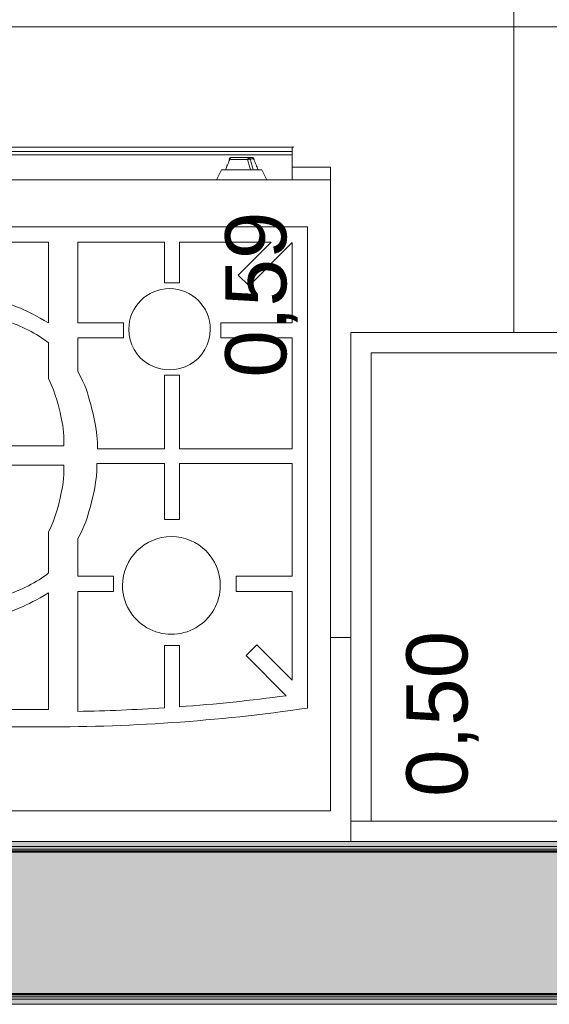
# Model space of a CAD drawing. Header units: metres. Extents: x -14 to 13.9, y -18.2 to 7.6.
# Tile 176 of 195: x -5.539 to -5.019, y -18.235 to -17.268. Entities that reach past the tile are written whole.
import ezdxf

# ---------------------------------------------------------------- set-up
doc = ezdxf.new("R2010")
doc.units = ezdxf.units.M
for name, color, linetype, lineweight in [('A-FLOR-PATT', 7, 'Continuous', 5), ('A-WALL', 7, 'Continuous', 5), ('A-WALL-PATT', 7, 'Continuous', 50), ('G-ANNO-TEXT', 7, 'Continuous', 9), ('G-IMPT', 7, 'Continuous', 5), ('I-WALL', 7, 'Continuous', 5), ('Q-CASE', 7, 'Continuous', 5), ('Q-SPCQ', 7, 'Continuous', 5)]:
    doc.layers.add(name, color=color, linetype=linetype, lineweight=lineweight)
doc.styles.add('Arial', font='arial.ttf', dxfattribs={"height": 0.06})

# ---------------------------------------------------------------- blocks, each defined once
blk = doc.blocks.new('Tampo de Bancada com Cuba - Granilite 50cm-2857465-TERREO HUMANIZADO')
at = {"layer": 'Q-CASE', "color": 253, "true_color": 0xaaaaaa}
for p, q in [((-0.00046, 0), (-0.00046, -0.02)), ((-1.20046, -0.02), (-0.00046, -0.02)), ((-0.02046, -0.02), (-0.02046, -0.48)), ((-0.00046, -0.5), (-0.00046, -0.02)), ((-0.02046, -0.48), (-1.18046, -0.48)), ((-1.20046, -0.5), (-0.00046, -0.5))]:
    blk.add_line(p, q, dxfattribs=at)
blk = doc.blocks.new('Fogão - fogao_industrial_dwg_manipulo-2252394-TERREO HUMANIZADO')
at = {"layer": 'G-IMPT', "color": 253, "true_color": 0xaaaaaa}
for p, q in [((-0.31258, -0.32), (-0.3175, -0.31)), ((-0.26826, -0.31), (-0.27318, -0.32)), ((-0.31258, -0.32), (-0.30953, -0.32)), ((-0.30899, -0.32), (-0.30421, -0.32)), ((-0.30352, -0.32), (-0.3044, -0.32)), ((-0.27318, -0.32), (-0.30275, -0.32)), ((-0.30116, -0.33088), (-0.30458, -0.33088)), ((-0.30312, -0.332), (-0.30012, -0.332)), ((-0.30312, -0.332), (-0.30012, -0.332)), ((-0.30065, -0.33017), (-0.30136, -0.33017)), ((-0.28264, -0.332), (-0.30012, -0.332)), ((-0.28264, -0.332), (-0.30012, -0.332)), ((-0.29872, -0.33017), (-0.2996, -0.33017)), ((-0.29872, -0.33017), (-0.28123, -0.33017)), ((-0.28069, -0.32967), (-0.28117, -0.33088))]:
    blk.add_line(p, q, dxfattribs=at)
at = {"layer": 'G-IMPT', "color": 253, "true_color": 0xaaaaaa, "flags": 128}
for points in [[(-0.30899, -0.32), (-0.3085, -0.32121), (-0.30801, -0.32242), (-0.30752, -0.32363), (-0.30703, -0.32484), (-0.30654, -0.32605), (-0.30605, -0.32726), (-0.30556, -0.32846), (-0.30507, -0.32967), (-0.30458, -0.33088)], [(-0.30116, -0.33088), (-0.3015, -0.32967), (-0.30184, -0.32846), (-0.30218, -0.32726), (-0.30252, -0.32605), (-0.30286, -0.32484), (-0.3032, -0.32363), (-0.30353, -0.32242), (-0.30387, -0.32121), (-0.30421, -0.32)], [(-0.30157, -0.32), (-0.30126, -0.32113), (-0.30094, -0.32226), (-0.30062, -0.32339), (-0.3003, -0.32452), (-0.29999, -0.32565), (-0.29967, -0.32678), (-0.29935, -0.32791), (-0.29903, -0.32904), (-0.29872, -0.33017)], [(-0.28123, -0.33017), (-0.28077, -0.32904), (-0.28032, -0.32791), (-0.27986, -0.32678), (-0.2794, -0.32565), (-0.27894, -0.32452), (-0.27849, -0.32339), (-0.27803, -0.32226), (-0.27757, -0.32113), (-0.27711, -0.32)], [(-0.27798, -0.32298), (-0.27824, -0.32363), (-0.27873, -0.32484)], [(-0.30312, -0.332), (-0.30323, -0.332), (-0.30334, -0.33199), (-0.30346, -0.33197), (-0.30356, -0.33195), (-0.30367, -0.33192), (-0.30377, -0.33189), (-0.30387, -0.33185), (-0.30397, -0.33181), (-0.30406, -0.33177), (-0.30415, -0.33172), (-0.30423, -0.33166), (-0.3043, -0.33161), (-0.30438, -0.33155), (-0.30445, -0.3315), (-0.30451, -0.33144), (-0.30457, -0.33138), (-0.30462, -0.33132), (-0.30468, -0.33126), (-0.30472, -0.33119), (-0.30477, -0.33113), (-0.30481, -0.33107), (-0.30485, -0.33101), (-0.30488, -0.33095), (-0.30491, -0.33089), (-0.30494, -0.33083), (-0.30497, -0.33077), (-0.30498, -0.33073)], [(-0.30012, -0.332), (-0.30053, -0.332), (-0.30092, -0.332), (-0.3013, -0.332), (-0.30166, -0.332), (-0.30201, -0.332), (-0.30235, -0.332), (-0.30267, -0.332), (-0.30298, -0.332), (-0.30312, -0.332)], [(-0.28484, -0.332), (-0.28446, -0.332), (-0.2841, -0.332), (-0.28374, -0.332), (-0.28341, -0.332), (-0.28309, -0.332), (-0.28278, -0.332), (-0.28264, -0.332)], [(-0.28078, -0.33073), (-0.2808, -0.33079), (-0.28083, -0.33085), (-0.28086, -0.33091), (-0.28089, -0.33097), (-0.28093, -0.33103), (-0.28096, -0.33109), (-0.28101, -0.33115), (-0.28105, -0.33122), (-0.2811, -0.33128), (-0.28115, -0.33134), (-0.28121, -0.3314), (-0.28127, -0.33146), (-0.28134, -0.33152), (-0.28141, -0.33157), (-0.28148, -0.33163), (-0.28156, -0.33168), (-0.28164, -0.33173), (-0.28173, -0.33178), (-0.28182, -0.33183), (-0.28192, -0.33187), (-0.28202, -0.3319), (-0.28213, -0.33193), (-0.28223, -0.33196), (-0.28234, -0.33198), (-0.28245, -0.33199), (-0.28257, -0.332), (-0.28264, -0.332)]]:
    blk.add_lwpolyline(points, dxfattribs=at)
at = {"layer": 'G-IMPT', "color": 253, "true_color": 0xaaaaaa}
for centre, ratio, start_param, end_param in [((-0.30312, -0.33), 0.816322, 2.02838, 3.141593), ((-0.30312, -0.33), 0.707107, 2.062674, 2.399828), ((-0.30012, -0.33), 0.577597, 2.02838, 3.141593), ((-0.30012, -0.33), 0.707107, 3.141593, 4.625123), ((-0.28264, -0.33), 0.707107, 3.141593, 4.625123), ((-0.28264, -0.33), 0.816322, 3.141593, 4.254805)]:
    blk.add_ellipse(centre, major_axis=(0, 0.002), ratio=ratio, start_param=start_param, end_param=end_param, dxfattribs=at)
for points in [[(-0.30931, -0.32), (-0.3093, -0.32), (-0.30919, -0.32), (-0.30899, -0.32)], [(-0.30421, -0.32), (-0.30371, -0.32), (-0.30324, -0.32), (-0.3028, -0.32)], [(-0.30116, -0.33088), (-0.30091, -0.33088), (-0.30033, -0.33082), (-0.29943, -0.33056), (-0.29892, -0.33031), (-0.29872, -0.33017)], [(-0.28123, -0.33017), (-0.28104, -0.33031), (-0.28077, -0.33056), (-0.28075, -0.33082), (-0.281, -0.33088), (-0.28117, -0.33088)]]:
    blk.add_open_spline(points, degree=3, dxfattribs=at)
blk = doc.blocks.new('Fogão - Fogão 5 bocas-2252483-TERREO HUMANIZADO')
at = {"layer": 'Q-SPCQ', "color": 253, "true_color": 0xaaaaaa}
for p, q in [((0.38, 0.31), (-0.38, 0.31)), ((-0.38, 0.31), (-0.38, -0.31)), ((0.11427, 0.22729), (-0.09073, 0.22729)), ((-0.35759, 0.20896), (-0.35759, -0.26395)), ((-0.23199, 0.20767), (-0.23199, 0.14738)), ((-0.21699, 0.14738), (-0.21699, 0.20871)), ((-0.13199, 0.21213), (-0.13199, 0.09441)), ((-0.10333, 0.21031), (-0.00333, 0.21031)), ((-0.10333, 0.09584), (-0.10333, 0.21031)), ((-0.29722, 0.1573), (-0.33668, 0.19676)), ((-0.34259, 0.09441), (-0.34259, 0.18146)), ((-0.34259, 0.18146), (-0.30783, 0.14669)), ((-0.30783, 0.14669), (-0.29722, 0.1573)), ((-0.23199, 0.14738), (-0.21699, 0.14738)), ((-0.28759, 0.09441), (-0.34259, 0.09441)), ((-0.28759, 0.07941), (-0.28759, 0.09441)), ((-0.13199, 0.09441), (-0.16699, 0.09441)), ((-0.16699, 0.09441), (-0.16699, 0.07941)), ((-0.34259, -0.03144), (-0.34259, 0.07941)), ((-0.34259, 0.07941), (-0.28759, 0.07941)), ((-0.16699, 0.07941), (-0.13199, 0.07941)), ((-0.13199, 0.07941), (-0.13199, 0.04238)), ((-0.10333, 0.03618), (-0.10333, 0.07618)), ((-0.21699, 0.02356), (-0.23199, 0.02356)), ((-0.23199, 0.02356), (-0.23199, -0.03144)), ((-0.21699, -0.03144), (-0.21699, 0.02356)), ((-0.23199, -0.03144), (-0.34259, -0.03144)), ((-0.15081, -0.03144), (-0.21699, -0.03144)), ((-0.06333, -0.02983), (-0.11834, -0.02983)), ((-0.34259, -0.15477), (-0.34259, -0.04572)), ((-0.34259, -0.04572), (-0.23199, -0.04572)), ((-0.23199, -0.04572), (-0.23199, -0.11808)), ((-0.21699, -0.11808), (-0.21699, -0.04572)), ((-0.21699, -0.04572), (-0.15135, -0.04572)), ((-0.11834, -0.04889), (-0.06333, -0.04889)), ((-0.10333, -0.14991), (-0.10333, -0.11491)), ((-0.23199, -0.11808), (-0.21699, -0.11808)), ((-0.13199, -0.12167), (-0.13199, -0.15477)), ((-0.27259, -0.15477), (-0.34259, -0.15477)), ((-0.27259, -0.16977), (-0.27259, -0.15477)), ((-0.13199, -0.15477), (-0.17699, -0.15477)), ((-0.17699, -0.15477), (-0.17699, -0.16977)), ((-0.34259, -0.2484), (-0.34259, -0.16977)), ((-0.34259, -0.16977), (-0.27259, -0.16977)), ((-0.17699, -0.16977), (-0.13199, -0.16977)), ((-0.13199, -0.16977), (-0.13199, -0.24395)), ((-0.10333, -0.24895), (-0.10333, -0.16956)), ((-0.30014, -0.20595), (-0.34259, -0.2484)), ((-0.28953, -0.21656), (-0.30014, -0.20595)), ((-0.21699, -0.20895), (-0.23199, -0.20895)), ((-0.23199, -0.20895), (-0.23199, -0.24895)), ((-0.21699, -0.24895), (-0.21699, -0.20895)), ((-0.32193, -0.24895), (-0.28953, -0.21656)), ((-0.23199, -0.24895), (-0.32193, -0.24895)), ((-0.13199, -0.24895), (-0.21699, -0.24895)), ((-0.13199, -0.24395), (-0.13199, -0.24895)), ((-0.00333, -0.24895), (-0.10333, -0.24895)), ((-0.35759, -0.26395), (0.36673, -0.26395)), ((-0.38, -0.31), (0.38, -0.31)), ((-0.38, -0.3225), (-0.38, -0.31)), ((-0.34259, -0.33454), (-0.34259, -0.31)), ((-0.34259, -0.3225), (-0.38, -0.3225)), ((-0.34259, -0.33454), (-0.34259, -0.33808)), ((0.33774, -0.33454), (-0.34259, -0.33454)), ((-0.34259, -0.33808), (-0.34259, -0.34211)), ((-0.34259, -0.33808), (0.33774, -0.33808)), ((-0.34259, -0.33808), (0.33774, -0.33808)), ((-0.34422, -0.34211), (0.33774, -0.34211)), ((-0.34422, -0.34211), (0.33774, -0.34211)), ((-0.34259, -0.34211), (0.33774, -0.34211))]:
    blk.add_line(p, q, dxfattribs=at)
for centre, radius, start, end in [((-0.10473, -1.52101), 1.74836, 89.541, 98.31571), ((-0.10473, -1.52101), 1.73336, 94.21014, 97.68991), ((-0.10473, -1.52101), 1.73336, 90.90091, 93.71313), ((-0.22394, 0.0884), 0.048, 360, 180), ((-0.22394, 0.0884), 0.048, 180, 360), ((-0.22207, -0.16328), 0.04, 360, 180), ((-0.22207, -0.16328), 0.04, 180, 360)]:
    blk.add_arc(centre, radius, start, end, dxfattribs=at)
for points, knots in [([(-0.00333, 0.12531), (-0.02826, 0.12531), (-0.05798, 0.11735), (-0.07985, 0.10939), (-0.10333, 0.09584)], [0, 0, 0, 0, 0.0863639, 0.1751126, 0.1751126, 0.1751126, 0.1751126]), ([(-0.10333, 0.07618), (-0.0918, 0.0854), (-0.05792, 0.1012), (-0.02907, 0.10893), (-0.00333, 0.11118)], [0, 0, 0, 0, 0.0896924, 0.1914993, 0.1914993, 0.1914993, 0.1914993]), ([(-0.13199, 0.04238), (-0.13926, 0.02978), (-0.14393, 0.01235), (-0.15081, -0.01331), (-0.15081, -0.03144)], [0, 0, 0, 0, 0.0647009, 0.1333144, 0.1333144, 0.1333144, 0.1333144]), ([(-0.11834, -0.02983), (-0.11834, -0.01556), (-0.1161, -0.00286), (-0.11076, 0.02025), (-0.10333, 0.03618)], [0, 0, 0, 0, 0.0556438, 0.1149133, 0.1149133, 0.1149133, 0.1149133]), ([(-0.15135, -0.04572), (-0.15135, -0.06436), (-0.14428, -0.09076), (-0.13947, -0.1087), (-0.13199, -0.12167)], [0, 0, 0, 0, 0.0686135, 0.1333144, 0.1333144, 0.1333144, 0.1333144]), ([(-0.10333, -0.11491), (-0.11076, -0.09897), (-0.1161, -0.07586), (-0.11834, -0.06316), (-0.11834, -0.04889)], [0, 0, 0, 0, 0.0592694, 0.1149133, 0.1149133, 0.1149133, 0.1149133]), ([(-0.00333, -0.18491), (-0.02907, -0.18265), (-0.05792, -0.17492), (-0.0918, -0.15912), (-0.10333, -0.14991)], [0, 0, 0, 0, 0.1018069, 0.1914993, 0.1914993, 0.1914993, 0.1914993]), ([(-0.10333, -0.16956), (-0.07985, -0.18311), (-0.05798, -0.19107), (-0.02826, -0.19904), (-0.00333, -0.19904)], [0, 0, 0, 0, 0.0887487, 0.1751126, 0.1751126, 0.1751126, 0.1751126])]:
    blk.add_open_spline(points, degree=3, knots=knots, dxfattribs=at)
blk.add_blockref('Fogão - fogao_industrial_dwg_manipulo-2252394-TERREO HUMANIZADO', (0, 0))

msp = doc.modelspace()

# ---------------------------------------------------------------- hatches: boundary and pattern name
at = {"layer": 'A-FLOR-PATT', "true_color": 0x808080}
h = msp.add_hatch(dxfattribs=at)
h.set_pattern_fill('FP_4', color=8, style=0, pattern_type=2)
h.set_pattern_definition([(0, (-2.654, -16.075), (0, 0.6), []), (90, (-2.654, -16.075), (-0.6, 4e-17), [])])
h.paths.add_polyline_path([(0.34641, -18.07504), (0.34641, -15.47504), (-1.02859, -15.47504), (-1.02859, -15.48504), (-1.22859, -15.48504), (-1.22859, -15.6374), (-2.02859, -15.6374), (-2.02859, -15.48504), (-2.22859, -15.48504), (-2.22859, -15.47504), (-3.38369, -15.47504), (-3.38335, -15.23504), (-3.37402, -14.39504), (-3.38369, -14.39504), (-3.38369, -14.27504), (-4.98359, -14.27504), (-4.98359, -14.39504), (-5.11359, -14.39504), (-5.11359, -14.37504), (-5.14359, -14.37504), (-5.14359, -11.39504), (-5.64369, -11.39504), (-5.64369, -12.29504), (-7.54369, -12.29504), (-7.54369, -12.89504), (-5.64369, -12.89504), (-5.64369, -13.79504), (-7.54369, -13.79504), (-7.54369, -13.90504), (-7.09169, -13.90504), (-7.09169, -13.91754), (-7.07369, -13.91754), (-7.07369, -14.55004), (-7.03235, -14.55004), (-7.03076, -14.54797), (-7.02869, -14.54638), (-7.02628, -14.54538), (-7.02369, -14.54504), (-7.0211, -14.54538), (-7.01869, -14.54638), (-7.01662, -14.54797), (-7.01503, -14.55004), (-7.01403, -14.55245), (-7.01369, -14.55504), (-7.01403, -14.55763), (-7.01503, -14.56004), (-7.01662, -14.56211), (-7.01869, -14.5637), (-7.0211, -14.5647), (-7.02369, -14.56504), (-7.02628, -14.5647), (-7.02869, -14.5637), (-7.03076, -14.56211), (-7.03235, -14.56004), (-7.07369, -14.56004), (-7.07369, -14.66004), (-7.03235, -14.66004), (-7.03076, -14.65797), (-7.02869, -14.65638), (-7.02628, -14.65538), (-7.02369, -14.65504), (-7.0211, -14.65538), (-7.01869, -14.65638), (-7.01662, -14.65797), (-7.01503, -14.66004), (-7.01403, -14.66245), (-7.01369, -14.66504), (-7.01403, -14.66763), (-7.01503, -14.67004), (-7.01662, -14.67211), (-7.01869, -14.6737), (-7.0211, -14.6747), (-7.02369, -14.67504), (-7.02628, -14.6747), (-7.02869, -14.6737), (-7.03076, -14.67211), (-7.03235, -14.67004), (-7.07369, -14.67004), (-7.07369, -15.30254), (-7.09169, -15.30254), (-7.09169, -15.31504), (-5.14359, -15.31504), (-5.14359, -15.25504), (-5.10433, -15.25504), (-5.10433, -15.23504), (-4.98359, -15.23504), (-4.98359, -15.47504), (-6.01359, -15.47504), (-6.01359, -18.07504), (-5.21359, -18.07504), (-5.21359, -17.57504), (-4.01359, -17.57504), (-4.01359, -18.07504), (-3.21369, -18.07504), (-3.21369, -17.27504), (-3.23369, -17.27504), (-3.23369, -16.40501), (-2.86369, -16.40501), (-2.86369, -16.43894), (-2.80089, -16.42837), (-2.70004, -16.42289), (-2.59696, -16.42949), (-2.50941, -16.44483), (-2.50777, -16.44267), (-2.50482, -16.44021), (-2.50156, -16.43872), (-2.50011, -16.43824), (-2.49557, -16.43824), (-2.49097, -16.43993), (-2.48848, -16.4418), (-2.48651, -16.44405), (-2.48486, -16.44727), (-2.48409, -16.45081), (-2.48426, -16.45443), (-2.4865, -16.46703), (-2.49179, -16.52242), (-2.49256, -16.52469), (-2.4987, -16.531), (-2.50463, -16.53111), (-2.51369, -16.52754), (-2.51369, -16.57504), (-2.29369, -16.57504), (-2.29369, -16.52754), (-2.2951, -16.52787), (-2.3035, -16.53102), (-2.30987, -16.5299), (-2.31482, -16.52501), (-2.31675, -16.51438), (-2.32213, -16.45757), (-2.32277, -16.45578), (-2.32334, -16.4532), (-2.32286, -16.44852), (-2.32121, -16.44468), (-2.31857, -16.44153), (-2.31638, -16.43994), (-2.31369, -16.43869), (-2.31055, -16.43803), (-2.30534, -16.43885), (-2.30194, -16.44057), (-2.29944, -16.4428), (-2.29685, -16.44483), (-2.20089, -16.42837), (-2.09942, -16.42292), (-1.99696, -16.42949), (-1.90941, -16.44483), (-1.90777, -16.44267), (-1.90482, -16.44021), (-1.90156, -16.43872), (-1.90011, -16.43824), (-1.89557, -16.43824), (-1.89097, -16.43993), (-1.88848, -16.4418), (-1.88651, -16.44405), (-1.88486, -16.44727), (-1.88409, -16.45081), (-1.88426, -16.45443), (-1.8865, -16.46703), (-1.89179, -16.52242), (-1.89256, -16.52469), (-1.8987, -16.531), (-1.90463, -16.53111), (-1.91369, -16.52754), (-1.91369, -16.57504), (-1.80369, -16.57504), (-1.79075, -16.57675), (-1.77869, -16.58174), (-1.76833, -16.58969), (-1.76039, -16.60004), (-1.75539, -16.6121), (-1.75369, -16.62504), (-1.7541, -17.42816), (-1.75539, -17.43798), (-1.76039, -17.45004), (-1.76833, -17.4604), (-1.77869, -17.46834), (-1.79075, -17.47334), (-1.80369, -17.47504), (-1.91369, -17.47504), (-1.91369, -17.52454), (-1.91269, -17.52438), (-1.90388, -17.52099), (-1.89864, -17.52115), (-1.89255, -17.5274), (-1.89103, -17.53363), (-1.88476, -17.59534), (-1.88406, -17.60064), (-1.88448, -17.6036), (-1.8857, -17.60674), (-1.88877, -17.61056), (-1.89097, -17.61215), (-1.89368, -17.6134), (-1.89663, -17.61406), (-1.90156, -17.61337), (-1.9051, -17.6117), (-1.90793, -17.60923), (-1.90956, -17.60708), (-2.00649, -17.62371), (-2.10733, -17.6292), (-2.21042, -17.62259), (-2.29792, -17.60726), (-2.29944, -17.60929), (-2.30255, -17.61191), (-2.30581, -17.61339), (-2.30833, -17.61392), (-2.31272, -17.61362), (-2.31532, -17.61271), (-2.3189, -17.61025), (-2.32121, -17.60741), (-2.32256, -17.60452), (-2.32327, -17.60064), (-2.32307, -17.59766), (-2.32087, -17.58505), (-2.31565, -17.53076), (-2.31431, -17.52631), (-2.30937, -17.52172), (-2.30274, -17.52097), (-2.29369, -17.52454), (-2.29369, -17.47504), (-2.51369, -17.47504), (-2.51369, -17.52454), (-2.51269, -17.52438), (-2.50388, -17.52099), (-2.49864, -17.52115), (-2.49255, -17.5274), (-2.49103, -17.53363), (-2.48476, -17.59534), (-2.48406, -17.60064), (-2.48448, -17.6036), (-2.4857, -17.60674), (-2.48877, -17.61056), (-2.49097, -17.61215), (-2.49368, -17.6134), (-2.49663, -17.61406), (-2.50156, -17.61337), (-2.5051, -17.6117), (-2.50793, -17.60923), (-2.51031, -17.60722), (-2.60649, -17.62371), (-2.70733, -17.6292), (-2.81042, -17.62259), (-2.86369, -17.61336), (-2.86369, -18.07504), (0.33956, -18.07504)])
h.paths.add_polyline_path([(-3.28342, -18.04507), (-3.94386, -18.04504), (-3.94374, -17.43349), (-3.28342, -17.43349), (-3.28342, -18.04504)])
h.paths.add_polyline_path([(-1.20759, -18.04504), (-1.20759, -17.23224), (-1.10599, -17.23224), (-1.10599, -17.18144), (0.21481, -17.18144), (0.21481, -17.23224), (0.31641, -17.23224), (0.31641, -18.04504), (-1.10599, -18.04504)])
h.paths.add_polyline_path([(-5.63234, -18.04503), (-5.99359, -18.04503), (-5.99359, -17.41254), (-5.95133, -17.41254), (-5.95133, -17.39295), (-5.27099, -17.39295), (-5.27099, -17.41254), (-5.23359, -17.41254), (-5.23359, -18.04503), (-5.62199, -18.04503)])
h.paths.add_polyline_path([(-4.61359, -17.79551), (-4.60841, -17.79483), (-4.60359, -17.79283), (-4.59945, -17.78965), (-4.59627, -17.78551), (-4.59427, -17.78069), (-4.59359, -17.77551), (-4.59427, -17.77034), (-4.59627, -17.76551), (-4.59945, -17.76137), (-4.60359, -17.75819), (-4.60841, -17.75619), (-4.61359, -17.75551), (-4.61876, -17.75619), (-4.62359, -17.75819), (-4.62773, -17.76137), (-4.63091, -17.76551), (-4.63291, -17.77034), (-4.63359, -17.77551), (-4.63291, -17.78069), (-4.63091, -17.78551), (-4.62773, -17.78965), (-4.62359, -17.79283), (-4.61876, -17.79483)])
h.paths.add_polyline_path([(-2.10369, -17.58801), (-2.00649, -17.58224), (-1.91328, -17.56539), (-1.91592, -17.53954), (-2.2919, -17.5398), (-2.29414, -17.56591), (-2.19959, -17.58247), (-2.18975, -17.58304)])
h.paths.add_polyline_path([(-2.70369, -17.58801), (-2.60649, -17.58224), (-2.51328, -17.56539), (-2.51592, -17.53954), (-2.86369, -17.53954), (-2.86369, -17.57124), (-2.79959, -17.58247), (-2.73174, -17.58639)])
h.paths.add_polyline_path([(-1.91592, -17.53492), (-1.91592, -17.53246), (-1.91599, -17.53363)])
h.paths.add_polyline_path([(-2.51592, -17.53492), (-2.51592, -17.53246), (-2.51599, -17.53363)])
h.paths.add_polyline_path([(-3.63507, -17.4188), (-3.94374, -17.4188), (-3.94374, -17.38058), (-3.90247, -17.38058), (-3.9005, -17.35328), (-3.8929, -17.34574), (-3.88423, -17.3458), (-3.87613, -17.35385), (-3.87476, -17.38058), (-3.28342, -17.38058), (-3.28342, -17.4188)])
h.paths.add_polyline_path([(-2.51608, -16.52013), (-2.51567, -16.51866), (-2.51601, -16.5188)])
h.paths.add_polyline_path([(-1.91608, -16.52013), (-1.91567, -16.51866), (-1.91601, -16.5188)])
h.paths.add_polyline_path([(-2.18975, -16.51254), (-1.91539, -16.51228), (-1.91432, -16.49843), (-1.91323, -16.48617), (-2.00908, -16.46954), (-2.10369, -16.46407), (-2.20089, -16.46984), (-2.29414, -16.48619), (-2.29146, -16.51254), (-2.19959, -16.51254)])
h.paths.add_polyline_path([(-2.79959, -16.51254), (-2.51539, -16.51228), (-2.51432, -16.49843), (-2.51323, -16.48617), (-2.60778, -16.46962), (-2.70369, -16.46407), (-2.80089, -16.46984), (-2.86369, -16.48084), (-2.86369, -16.51254), (-2.80089, -16.51254)])
h.paths.add_polyline_path([(-2.46125, -15.31504), (-2.23359, -15.31504), (-2.23359, -14.86304), (-2.22109, -14.86304), (-2.22109, -14.84504), (-1.58859, -14.84504), (-1.58859, -14.8037), (-1.59066, -14.80211), (-1.59225, -14.80004), (-1.59325, -14.79763), (-1.59359, -14.79504), (-1.59325, -14.79245), (-1.59225, -14.79004), (-1.59066, -14.78797), (-1.58859, -14.78638), (-1.58618, -14.78538), (-1.58359, -14.78504), (-1.581, -14.78538), (-1.57859, -14.78638), (-1.57652, -14.78797), (-1.57493, -14.79004), (-1.57393, -14.79245), (-1.57359, -14.79504), (-1.57393, -14.79763), (-1.57493, -14.80004), (-1.57652, -14.80211), (-1.57859, -14.8037), (-1.57859, -14.84504), (-1.47859, -14.84504), (-1.47859, -14.8037), (-1.48066, -14.80211), (-1.48225, -14.80004), (-1.48325, -14.79763), (-1.48359, -14.79504), (-1.48325, -14.79245), (-1.48225, -14.79004), (-1.48066, -14.78797), (-1.47859, -14.78638), (-1.47618, -14.78538), (-1.47359, -14.78504), (-1.471, -14.78538), (-1.46709, -14.78753), (-1.46652, -14.78797), (-1.46493, -14.79004), (-1.46393, -14.79245), (-1.46359, -14.79504), (-1.46393, -14.79763), (-1.46493, -14.80004), (-1.46709, -14.80255), (-1.46859, -14.8037), (-1.46859, -14.84504), (-0.83609, -14.84504), (-0.83609, -14.86304), (-0.82359, -14.86304), (-0.82359, -13.29504), (-2.72359, -13.29504), (-2.72359, -11.89504), (-0.82359, -11.89504), (-0.82359, -11.39504), (-3.22169, -11.39504), (-3.22169, -14.36504), (-3.22369, -14.36504), (-3.22369, -15.19394), (-2.4494, -15.19394), (-2.4494, -15.18394), (-2.4394, -15.18394), (-2.4394, -15.16394), (-2.47256, -15.15798), (-2.50625, -15.15798), (-2.5394, -15.16394), (-2.54622, -15.14447), (-2.50396, -15.13716), (-2.46109, -15.13857), (-2.4194, -15.14864), (-2.4194, -15.18394), (-2.4094, -15.18394), (-2.4094, -15.19394), (-2.36956, -15.19394), (-2.36956, -15.23394), (-2.40956, -15.23394), (-2.40956, -15.24394), (-2.41956, -15.24394), (-2.41956, -15.28034), (-2.46125, -15.29042), (-2.5064, -15.29143), (-2.54637, -15.28451), (-2.53956, -15.26504), (-2.50411, -15.271), (-2.47271, -15.271), (-2.43956, -15.26504), (-2.43956, -15.24394), (-2.44956, -15.24394), (-2.44956, -15.23394), (-3.22369, -15.23394), (-3.22369, -15.31504), (-2.47271, -15.31504)])
h.paths.add_polyline_path([(-5.86316, -15.29183), (-5.90603, -15.29042), (-5.94772, -15.28034), (-5.94772, -15.24394), (-5.95772, -15.24394), (-5.95772, -15.23394), (-5.99772, -15.23394), (-5.99772, -15.19394), (-5.95787, -15.19394), (-5.95787, -15.18394), (-5.94787, -15.18394), (-5.94787, -15.14864), (-5.90618, -15.13857), (-5.86103, -15.13755), (-5.82106, -15.14447), (-5.82787, -15.16394), (-5.86332, -15.15798), (-5.89472, -15.15798), (-5.92787, -15.16394), (-5.92787, -15.18394), (-5.91787, -15.18394), (-5.91787, -15.19394), (-5.11327, -15.19394), (-5.11327, -15.23394), (-5.91772, -15.23394), (-5.91772, -15.24394), (-5.92772, -15.24394), (-5.92772, -15.26504), (-5.89456, -15.271), (-5.86088, -15.271), (-5.82772, -15.26504), (-5.8209, -15.28451), (-5.86088, -15.29143)])
h.paths.add_polyline_path([(-1.24204, -13.70504), (-1.24204, -13.57004), (-1.24744, -13.57004), (-1.24744, -13.50004), (-1.24204, -13.50004), (-1.24204, -13.36504), (-0.89204, -13.36504), (-0.89204, -13.70504)])
h.paths.add_polyline_path([(-0.89204, -11.82526), (-1.24204, -11.82526), (-1.24204, -11.69026), (-1.24744, -11.69026), (-1.24744, -11.62026), (-1.24204, -11.62026), (-1.24204, -11.48526), (-0.89204, -11.48526), (-0.89204, -11.69026)])
at = {"layer": 'A-WALL-PATT'}
for points in [[(-3.27374, -18.08504), (-3.20619, -18.08504), (-3.20619, -18.08254), (-6.02359, -18.08254), (-6.02359, -18.08504), (-3.63507, -18.08504)], [(-3.27374, -18.08254), (-3.20869, -18.08254), (-3.20869, -18.08004), (-6.02109, -18.08004), (-6.02109, -18.08254), (-3.63507, -18.08254)], [(-6.09234, -18.22754), (-3.13369, -18.22754), (-3.13369, -18.22504), (-6.09359, -18.22504), (-6.09359, -18.22754)], [(-6.09359, -18.23004), (-3.13369, -18.23004), (-3.13369, -18.22754), (-3.63507, -18.22754), (-6.09359, -18.22754)]]:
    msp.add_hatch(color=256, dxfattribs=at).paths.add_polyline_path(points)
h = msp.add_hatch(color=256, dxfattribs=at)
h.paths.add_polyline_path([(-3.9964, -18.22504), (-3.20369, -18.22504), (-3.20369, -18.08504), (-6.09359, -18.08504), (-6.09359, -18.22504), (-4.35773, -18.22504)])
h.paths.add_polyline_path([(-3.17369, -18.19504), (-3.13369, -18.19504), (-3.13369, -18.08504), (-3.17369, -18.08504), (-3.17369, -18.1478)])
at = {"layer": 'I-WALL'}
for points in [[(-4.89973, -18.08004), (-3.20869, -18.08004), (-3.20869, -18.07504), (-6.01859, -18.07504), (-6.01859, -18.08004), (-5.08039, -18.08004)], [(-3.13869, -18.23504), (-3.13369, -18.23504), (-3.13369, -18.23004), (-6.09359, -18.23004), (-6.09359, -18.23504), (-3.27374, -18.23504)]]:
    msp.add_hatch(color=256, dxfattribs=at).paths.add_polyline_path(points)

# ---------------------------------------------------------------- linework, layer by layer
at = {"layer": 'A-WALL'}
for p, q in [((-3.20369, -18.08254), (-6.02109, -18.08254)), ((-3.20619, -18.08004), (-6.01859, -18.08004)), ((-3.21369, -18.07504), (-6.01359, -18.07504)), ((-8.33359, -18.22754), (0.49891, -18.22754)), ((-8.33359, -18.23004), (0.50141, -18.23004)), ((-8.33359, -18.23504), (0.50641, -18.23504))]:
    msp.add_line(p, q, dxfattribs=at)
at = {"layer": 'A-WALL', "lineweight": 50}
for p, q in [((-3.20369, -18.08504), (-6.02359, -18.08504)), ((-3.20369, -18.22504), (-8.33359, -18.22504))]:
    msp.add_line(p, q, dxfattribs=at)

# ---------------------------------------------------------------- block references
at = {"layer": 'Q-CASE', "color": 253, "true_color": 0xaaaaaa, "rotation": 180}
msp.add_blockref('Tampo de Bancada com Cuba - Granilite 50cm-2857465-TERREO HUMANIZADO', (-5.21405, -18.07504), dxfattribs=at)
at = {"layer": 'Q-SPCQ', "color": 253, "true_color": 0xaaaaaa, "rotation": 180}
msp.add_blockref('Fogão - Fogão 5 bocas-2252483-TERREO HUMANIZADO', (-5.61359, -17.73503), dxfattribs=at)

# ---------------------------------------------------------------- texts
at = {"layer": 'G-ANNO-TEXT', "color": 253, "true_color": 0xaaaaaa, "char_height": 0.06, "width": 0.2124472, "attachment_point": 1, "rotation": 90, "style": 'Arial'}
for s, insert in [('0,59', (-5.33683, -17.61924)), ('0,50', (-5.15903, -18.03123))]:
    msp.add_mtext(s, dxfattribs=dict(at, insert=insert))

doc.saveas('drawing.dxf')
